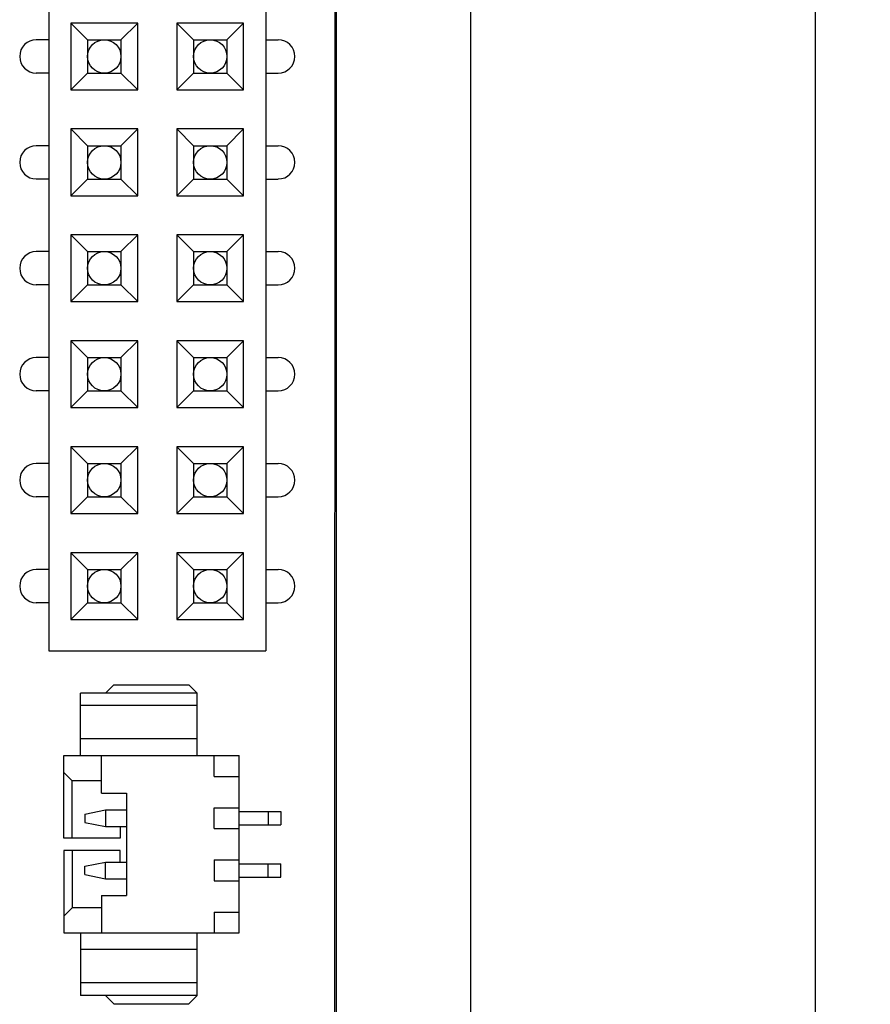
# Model space of a CAD drawing. Header units: inches. Extents: x -13 to 240, y -18 to 126.
# Tile 79 of 112: x 218 to 238, y 34 to 58. Entities that reach past the tile are written whole.
import ezdxf

# ---------------------------------------------------------------- set-up
doc = ezdxf.new("R2010")
doc.units = ezdxf.units.IN
doc.header["$LTSCALE"] = 1.21
doc.header["$MEASUREMENT"] = 0
doc.header["$PDMODE"] = 3
doc.header["$PDSIZE"] = 0.3125
doc.layers.get('0').update_dxf_attribs({"linetype": 'CONTINUOUS'})
doc.layers.get('Defpoints').update_dxf_attribs({"linetype": 'CONTINUOUS'})
doc.layers.add('DIM', color=3, linetype='CONTINUOUS')
doc.styles.get("Standard").update_dxf_attribs({"font": 'txt', "width": 0.8})
doc.dimstyles.get("Standard").update_dxf_attribs({"dimtxt": 0.15625, "dimasz": 0.1875, "dimexe": 0.125, "dimexo": 0.0625, "dimgap": 0.09, "dimtad": 0, "dimtih": 1, "dimtoh": 1, "dimzin": 4, "dimdsep": 46, "dimtxsty": 'Standard', "dimblk": '_FILLED', "dimblk1": '_FILLED', "dimblk2": '_FILLED', "dimcen": 0.09, "dimazin": 1, "dimtp": 0.01, "dimtm": 0.01, "dimtfac": 1, "dimtofl": 0, "dimtmove": 0, "dimatfit": 3, "dimldrblk": '_FILLED', "dimfxl": 1, "dimtolj": 1, "dimtzin": 4, "dimarcsym": 0})

# ---------------------------------------------------------------- blocks, each defined once
blk = doc.blocks.new('_FILLED')
at = {"color": 0, "linetype": 'ByBlock'}
blk.add_solid([(0, 0), (-1, 0.167), (-1, -0.167)], dxfattribs=at)
blk = doc.blocks.new('*D52')
at = {"layer": 'Defpoints', "color": 0}
for p in [(222.327, 99.465), (222.327, 27.465), (236.856, 27.465)]:
    blk.add_point(p, dxfattribs=at)
at = {"layer": 'DIM', "color": 0, "lineweight": -2}
for p, q in [((222.389, 99.465), (236.981, 99.465)), ((236.856, 97.465), (236.856, 66.488)), ((236.856, 29.465), (236.856, 60.442)), ((222.389, 27.465), (236.981, 27.465))]:
    blk.add_line(p, q, dxfattribs=at)
at = {"layer": 'DIM', "color": 0, "lineweight": -2, "xscale": 2, "yscale": 2, "zscale": 2}
for p, rotation in [((236.856, 99.465), 90), ((236.856, 27.465), 270)]:
    blk.add_blockref('_FILLED', p, dxfattribs=dict(at, rotation=rotation))
at = {"layer": 'DIM', "color": 0, "insert": (236.856, 63.465), "char_height": 2, "attachment_point": 5, "rotation": 90}
blk.add_mtext('\\A1;72.00', dxfattribs=at)

msp = doc.modelspace()

# ---------------------------------------------------------------- linework, layer by layer
at = {"color": 7, "linetype": 'Continuous'}
for p, q in [((228.577, 103.686), (228.577, 23.246)), ((225.357, 102.386), (225.357, 19.546)), ((225.327, 25.466), (225.335, 101.466)), ((218.466, 84.055), (218.466, 42.855)), ((223.666, 84.055), (223.666, 42.855)), ((218.996, 57.905), (218.996, 56.305)), ((220.596, 57.905), (218.996, 57.905)), ((218.996, 57.905), (219.396, 57.505)), ((220.196, 57.505), (220.596, 57.905)), ((220.596, 56.305), (220.596, 57.905)), ((221.536, 57.905), (221.536, 56.305)), ((223.136, 57.905), (221.536, 57.905)), ((221.536, 57.905), (221.936, 57.505)), ((222.736, 57.505), (223.136, 57.905)), ((223.136, 56.305), (223.136, 57.905)), ((218.466, 57.505), (218.165, 57.505)), ((219.396, 57.505), (219.396, 56.705)), ((219.396, 57.505), (220.196, 57.505)), ((220.196, 57.505), (220.196, 56.705)), ((221.936, 57.505), (221.936, 56.705)), ((221.936, 57.505), (222.736, 57.505)), ((222.736, 57.505), (222.736, 56.705)), ((223.666, 57.505), (223.967, 57.505)), ((218.466, 56.705), (218.165, 56.705)), ((219.396, 56.705), (218.996, 56.305)), ((219.396, 56.705), (220.196, 56.705)), ((220.596, 56.305), (220.196, 56.705)), ((221.936, 56.705), (221.536, 56.305)), ((221.936, 56.705), (222.736, 56.705)), ((223.136, 56.305), (222.736, 56.705)), ((223.666, 56.705), (223.967, 56.705)), ((218.996, 56.305), (220.596, 56.305)), ((221.536, 56.305), (223.136, 56.305)), ((218.996, 55.365), (218.996, 53.765)), ((220.596, 55.365), (218.996, 55.365)), ((218.996, 55.365), (219.396, 54.965)), ((220.196, 54.965), (220.596, 55.365)), ((220.596, 53.765), (220.596, 55.365)), ((221.536, 55.365), (221.536, 53.765)), ((223.136, 55.365), (221.536, 55.365)), ((221.536, 55.365), (221.936, 54.965)), ((222.736, 54.965), (223.136, 55.365)), ((223.136, 53.765), (223.136, 55.365)), ((218.466, 54.965), (218.165, 54.965)), ((219.396, 54.965), (219.396, 54.165)), ((219.396, 54.965), (220.196, 54.965)), ((220.196, 54.965), (220.196, 54.165)), ((221.936, 54.965), (221.936, 54.165)), ((221.936, 54.965), (222.736, 54.965)), ((222.736, 54.965), (222.736, 54.165)), ((223.666, 54.965), (223.967, 54.965)), ((218.466, 54.165), (218.165, 54.165)), ((219.396, 54.165), (218.996, 53.765)), ((219.396, 54.165), (220.196, 54.165)), ((220.596, 53.765), (220.196, 54.165)), ((221.936, 54.165), (221.536, 53.765)), ((221.936, 54.165), (222.736, 54.165)), ((223.136, 53.765), (222.736, 54.165)), ((223.666, 54.165), (223.967, 54.165)), ((218.996, 53.765), (220.596, 53.765)), ((221.536, 53.765), (223.136, 53.765)), ((218.996, 52.825), (218.996, 51.225)), ((220.596, 52.825), (218.996, 52.825)), ((218.996, 52.825), (219.396, 52.425)), ((220.196, 52.425), (220.596, 52.825)), ((220.596, 51.225), (220.596, 52.825)), ((221.536, 52.825), (221.536, 51.225)), ((223.136, 52.825), (221.536, 52.825)), ((221.536, 52.825), (221.936, 52.425)), ((222.736, 52.425), (223.136, 52.825)), ((223.136, 51.225), (223.136, 52.825)), ((218.466, 52.425), (218.165, 52.425)), ((219.396, 52.425), (219.396, 51.625)), ((219.396, 52.425), (220.196, 52.425)), ((220.196, 52.425), (220.196, 51.625)), ((221.936, 52.425), (222.736, 52.425)), ((221.936, 52.425), (221.936, 51.625)), ((222.736, 52.425), (222.736, 51.625)), ((223.666, 52.425), (223.967, 52.425)), ((218.466, 51.625), (218.165, 51.625)), ((219.396, 51.625), (218.996, 51.225)), ((219.396, 51.625), (220.196, 51.625)), ((220.596, 51.225), (220.196, 51.625)), ((221.936, 51.625), (221.536, 51.225)), ((221.936, 51.625), (222.736, 51.625)), ((223.136, 51.225), (222.736, 51.625)), ((223.666, 51.625), (223.967, 51.625)), ((218.996, 51.225), (220.596, 51.225)), ((221.536, 51.225), (223.136, 51.225)), ((218.996, 50.285), (218.996, 48.685)), ((220.596, 50.285), (218.996, 50.285)), ((218.996, 50.285), (219.396, 49.885)), ((220.196, 49.885), (220.596, 50.285)), ((220.596, 48.685), (220.596, 50.285)), ((221.536, 50.285), (221.536, 48.685)), ((223.136, 50.285), (221.536, 50.285)), ((221.536, 50.285), (221.936, 49.885)), ((222.736, 49.885), (223.136, 50.285)), ((223.136, 48.685), (223.136, 50.285)), ((218.466, 49.885), (218.165, 49.885)), ((219.396, 49.885), (219.396, 49.085)), ((219.396, 49.885), (220.196, 49.885)), ((220.196, 49.885), (220.196, 49.085)), ((221.936, 49.885), (222.736, 49.885)), ((221.936, 49.885), (221.936, 49.085)), ((222.736, 49.885), (222.736, 49.085)), ((223.666, 49.885), (223.967, 49.885)), ((218.466, 49.085), (218.165, 49.085)), ((219.396, 49.085), (218.996, 48.685)), ((219.396, 49.085), (220.196, 49.085)), ((220.596, 48.685), (220.196, 49.085)), ((221.936, 49.085), (221.536, 48.685)), ((221.936, 49.085), (222.736, 49.085)), ((223.136, 48.685), (222.736, 49.085)), ((223.666, 49.085), (223.967, 49.085)), ((218.996, 48.685), (220.596, 48.685)), ((221.536, 48.685), (223.136, 48.685)), ((220.596, 47.745), (218.996, 47.745)), ((218.996, 47.745), (218.996, 46.145)), ((218.996, 47.745), (219.396, 47.345)), ((220.196, 47.345), (220.596, 47.745)), ((220.596, 46.145), (220.596, 47.745)), ((223.136, 47.745), (221.536, 47.745)), ((221.536, 47.745), (221.536, 46.145)), ((221.536, 47.745), (221.936, 47.345)), ((222.736, 47.345), (223.136, 47.745)), ((223.136, 46.145), (223.136, 47.745)), ((218.466, 47.345), (218.165, 47.345)), ((219.396, 47.345), (220.196, 47.345)), ((219.396, 47.345), (219.396, 46.545)), ((220.196, 47.345), (220.196, 46.545)), ((221.936, 47.345), (222.736, 47.345)), ((221.936, 47.345), (221.936, 46.545)), ((222.736, 47.345), (222.736, 46.545)), ((223.666, 47.345), (223.967, 47.345)), ((218.466, 46.545), (218.165, 46.545)), ((219.396, 46.545), (218.996, 46.145)), ((219.396, 46.545), (220.196, 46.545)), ((220.596, 46.145), (220.196, 46.545)), ((221.936, 46.545), (221.536, 46.145)), ((221.936, 46.545), (222.736, 46.545)), ((223.136, 46.145), (222.736, 46.545)), ((223.666, 46.545), (223.967, 46.545)), ((218.996, 46.145), (220.596, 46.145)), ((221.536, 46.145), (223.136, 46.145)), ((220.596, 45.205), (218.996, 45.205)), ((218.996, 45.205), (218.996, 43.605)), ((218.996, 45.205), (219.396, 44.805)), ((220.196, 44.805), (220.596, 45.205)), ((220.596, 43.605), (220.596, 45.205)), ((223.136, 45.205), (221.536, 45.205)), ((221.536, 45.205), (221.536, 43.605)), ((221.536, 45.205), (221.936, 44.805)), ((222.736, 44.805), (223.136, 45.205)), ((223.136, 43.605), (223.136, 45.205)), ((218.466, 44.805), (218.165, 44.805)), ((219.396, 44.805), (220.196, 44.805)), ((219.396, 44.805), (219.396, 44.005)), ((220.196, 44.805), (220.196, 44.005)), ((221.936, 44.805), (222.736, 44.805)), ((221.936, 44.805), (221.936, 44.005)), ((222.736, 44.805), (222.736, 44.005)), ((223.666, 44.805), (223.967, 44.805)), ((218.466, 44.005), (218.165, 44.005)), ((219.396, 44.005), (218.996, 43.605)), ((219.396, 44.005), (220.196, 44.005)), ((220.596, 43.605), (220.196, 44.005)), ((221.936, 44.005), (221.536, 43.605)), ((221.936, 44.005), (222.736, 44.005)), ((223.136, 43.605), (222.736, 44.005)), ((223.666, 44.005), (223.967, 44.005)), ((218.996, 43.605), (220.596, 43.605)), ((221.536, 43.605), (223.136, 43.605)), ((218.466, 42.855), (223.666, 42.855)), ((220.027, 42.038), (219.827, 41.838)), ((220.027, 42.038), (221.827, 42.038)), ((222.027, 41.838), (221.827, 42.038)), ((222.027, 41.838), (219.227, 41.838)), ((219.227, 40.338), (219.227, 41.838)), ((222.027, 40.338), (222.027, 41.838)), ((222.027, 41.538), (219.227, 41.538)), ((222.027, 40.738), (219.227, 40.738)), ((218.827, 40.338), (223.027, 40.338)), ((218.827, 38.363), (218.827, 40.338)), ((219.727, 39.438), (219.727, 40.338)), ((222.427, 39.838), (222.427, 40.338)), ((223.027, 36.088), (223.027, 40.338)), ((218.827, 39.938), (219.027, 39.738)), ((219.727, 39.738), (219.027, 39.738)), ((219.027, 38.363), (219.027, 39.738)), ((222.427, 39.838), (223.027, 39.838)), ((219.727, 39.438), (220.327, 39.438)), ((220.327, 39.438), (220.327, 36.988)), ((219.327, 38.938), (219.827, 39.038)), ((219.827, 39.038), (220.327, 39.038)), ((219.827, 39.038), (219.827, 38.638)), ((222.427, 39.088), (223.027, 39.088)), ((222.427, 38.588), (222.427, 39.088)), ((223.027, 38.998), (224.027, 38.998)), ((223.727, 38.998), (223.727, 38.678)), ((224.027, 38.998), (224.027, 38.678)), ((219.327, 38.938), (219.327, 38.738)), ((219.327, 38.738), (219.827, 38.638)), ((219.827, 38.638), (220.327, 38.638)), ((220.177, 38.638), (220.177, 38.363)), ((222.427, 38.588), (223.027, 38.588)), ((223.027, 38.678), (224.027, 38.678)), ((220.177, 38.363), (218.827, 38.363)), ((220.177, 38.063), (218.827, 38.063)), ((218.827, 38.063), (218.827, 36.088)), ((219.027, 38.063), (219.027, 36.688)), ((220.177, 37.788), (220.177, 38.063)), ((219.327, 37.688), (219.827, 37.788)), ((219.827, 37.788), (220.327, 37.788)), ((219.827, 37.388), (219.827, 37.788)), ((222.427, 37.838), (223.027, 37.838)), ((222.427, 37.838), (222.427, 37.338)), ((219.327, 37.488), (219.327, 37.688)), ((223.027, 37.748), (224.027, 37.748)), ((223.727, 37.428), (223.727, 37.748)), ((224.027, 37.428), (224.027, 37.748)), ((219.327, 37.488), (219.827, 37.388)), ((219.827, 37.388), (220.327, 37.388)), ((222.427, 37.338), (223.027, 37.338)), ((223.027, 37.428), (224.027, 37.428)), ((219.727, 36.988), (220.327, 36.988)), ((219.727, 36.988), (219.727, 36.088)), ((218.827, 36.488), (219.027, 36.688)), ((219.727, 36.688), (219.027, 36.688)), ((222.427, 36.588), (223.027, 36.588)), ((222.427, 36.588), (222.427, 36.088)), ((218.827, 36.088), (223.027, 36.088)), ((219.227, 36.088), (219.227, 34.588)), ((222.027, 34.588), (222.027, 36.088)), ((222.027, 35.688), (219.227, 35.688)), ((222.027, 34.888), (219.227, 34.888)), ((222.027, 34.588), (219.227, 34.588)), ((220.027, 34.388), (219.827, 34.588)), ((222.027, 34.588), (221.827, 34.388)), ((220.027, 34.388), (221.827, 34.388))]:
    msp.add_line(p, q, dxfattribs=at)
for centre in [(219.796, 57.105), (222.336, 57.105), (219.796, 54.565), (222.336, 54.565), (219.796, 52.025), (222.336, 52.025), (219.796, 49.485), (222.336, 49.485), (219.796, 46.945), (222.336, 46.945), (219.796, 44.405), (222.336, 44.405)]:
    msp.add_circle(centre, 0.4, dxfattribs=at)
for centre, start, end in [((218.165, 57.105), 90, 270), ((223.967, 57.105), 270, 90), ((218.165, 54.565), 90, 270), ((223.967, 54.565), 270, 90), ((218.165, 52.025), 90, 270), ((223.967, 52.025), 270, 90), ((218.165, 49.485), 90, 270), ((223.967, 49.485), 270, 90), ((218.165, 46.945), 90, 270), ((223.967, 46.945), 270, 90), ((218.165, 44.405), 90, 270), ((223.967, 44.405), 270, 90)]:
    msp.add_arc(centre, 0.399, start, end, dxfattribs=at)

# ---------------------------------------------------------------- dimensions: what is measured, and where the dimension line sits
at = {"layer": 'DIM'}
dim = msp.add_linear_dim(base=(236.856, 27.465), p1=(222.327, 99.465), p2=(222.327, 27.465), angle=90, dimstyle='Standard', override={"dimtxt": 2, "dimasz": 2, "dimtih": 0, "dimtoh": 0, "dimzin": 0, "dimcen": 0.198, "dimadec": 0, "dimazin": 0, "dimtp": 0, "dimtm": 0, "dimtdec": 4, "dimtzin": 0}, dxfattribs=at)
dim.commit()
dim.dimension.update_dxf_attribs({"geometry": '*D52', "text_midpoint": (236.856, 63.465)})

doc.saveas('drawing.dxf')
